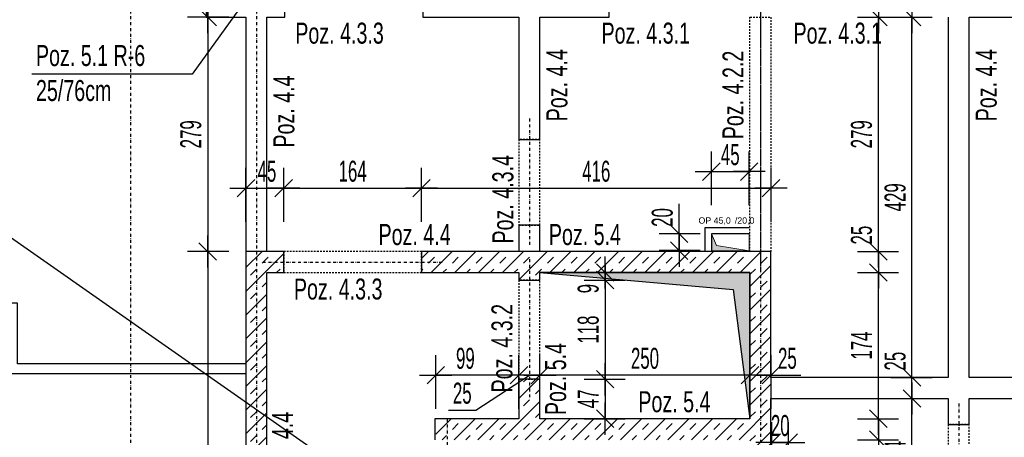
# Model space of a CAD drawing. Header units: millimetres. Extents: x -6373 to 10868, y -2819 to 2013.
# Tile 18 of 67: x -5212 to -4040, y 544 to 1041. Entities that reach past the tile are written whole.
import ezdxf

# ---------------------------------------------------------------- set-up
doc = ezdxf.new("R2010")
doc.units = ezdxf.units.MM
doc.header["$LTSCALE"] = 10
doc.linetypes.add('MO', pattern=[0.7, 0.35, -0.17, 0.01, -0.17])
doc.linetypes.add('MP', pattern=[0.36, 0.2, -0.16])
for name, color, linetype in [('BA_szr', 1, 'Continuous'), ('BA_txs', 2, 'Continuous'), ('BA_wym', 1, 'Continuous'), ('BD_lpm', 1, 'MP'), ('BD_osm', 1, 'MO'), ('BD_wic', 1, 'Continuous'), ('BD_wig', 3, 'Continuous'), ('BZ_odn', 1, 'Continuous'), ('BZ_txs', 2, 'Continuous')]:
    doc.layers.add(name, color=color, linetype=linetype)
doc.layers.add('Nowe_A-Przebicia_Nr_pióra__1', color=7, linetype='Continuous', lineweight=13)
doc.layers.add('Nowe_A-Przebicia_Nr_pióra__102', color=7, linetype='Continuous', lineweight=5, true_color=0xcccccc)
doc.styles.add('BIKTS', font='bikromsw.shx', dxfattribs={"width": 0.8})
doc.styles.add('BIKWYM', font='bikromsw.shx', dxfattribs={"width": 0.6})
doc.styles.add('STYL_AUTOMATYCZNY_1', font='arial.ttf')
doc.dimstyles.new('BA_KR_100_cm', dxfattribs={"dimtxt": 25, "dimasz": 1.666667, "dimexe": 24, "dimexo": 0, "dimgap": 0, "dimtad": 0, "dimdec": 1, "dimrnd": 0.5, "dimzin": 9, "dimdsep": 46, "dimtxsty": 'BIKWYM', "dimblk": 'WYM-KR', "dimcen": 0, "dimdle": 20, "dimclrd": 256, "dimclre": 256, "dimclrt": 2, "dimadec": 0, "dimazin": 0, "dimtfac": 0.033333, "dimtdec": 1, "dimtmove": 0, "dimatfit": 3, "dimldrblk": 'WYM-KR', "dimfxl": 25, "dimfxlon": 1, "dimtvp": 0.8, "dimtolj": 1, "dimarcsym": 0})
doc.dimstyles.new('BZ_ST_100_cm', dxfattribs={"dimtxt": 25, "dimasz": 1.666667, "dimexe": 24, "dimexo": 0, "dimgap": 0, "dimtad": 0, "dimdec": 1, "dimrnd": 0.5, "dimdsep": 46, "dimtxsty": 'BIKWYM', "dimblk": 'WYM-ST', "dimcen": 0, "dimdle": 20, "dimclrd": 256, "dimclre": 256, "dimclrt": 7, "dimadec": 0, "dimazin": 0, "dimtfac": 0.033333, "dimtdec": 1, "dimtix": 1, "dimtmove": 2, "dimatfit": 3, "dimldrblk": 'WYM-ST', "dimfxl": 25, "dimfxlon": 1, "dimtvp": 0.8, "dimtolj": 1, "dimtzin": 0, "dimarcsym": 0})
pattern_1 = [(45, (-11081.858, -2282.496), (-14.142136, 14.142136), []), (45, (-11088.929, -2275.425), (-14.142136, 14.142136), [10, -10])]

# ---------------------------------------------------------------- blocks, each defined once
blk = doc.blocks.new('WYM-ST')
blk.add_hatch(color=256).paths.add_polyline_path([(-13, 2.88), (0, 0), (-13, -2.88)])
blk.add_lwpolyline([(0, 0), (-13, 2.88), (-13, -2.88), (0, 0)])
blk = doc.blocks.new('WYM-KR')
at = {"linetype": 'ByBlock'}
blk.add_line((11.52, 0), (-11.52, 0), dxfattribs=at)
at = {"color": 7, "linetype": 'ByBlock'}
blk.add_line((6.24, 6.24), (-6.24, -6.24), dxfattribs=at)
blk = doc.blocks.new('*D136')
at = {"layer": 'BA_wym', "lineweight": -2}
for p, q in [((-6078.4, 1119.9), (-6127.4, 1119.9)), ((-6103.4, 1118.2), (-6103.4, -925.5)), ((-6078.4, -927.1), (-6127.4, -927.1))]:
    blk.add_line(p, q, dxfattribs=at)
at = {"layer": 'Defpoints', "color": 0}
for p in [(-4942.4, 1119.9), (-6103.4, -927.1), (-5632.4, -927.1)]:
    blk.add_point(p, dxfattribs=at)
at = {"layer": 'BA_wym', "lineweight": -2, "xscale": 1.666666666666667, "yscale": 1.666666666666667, "zscale": 1.666666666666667}
for p, rotation in [((-6103.4, 1119.9), 90), ((-6103.4, -927.1), 270)]:
    blk.add_blockref('WYM-KR', p, dxfattribs=dict(at, rotation=rotation))
at = {"layer": 'BA_wym', "color": 2, "insert": (-6123.4, 96.4), "char_height": 25, "attachment_point": 5, "rotation": 90, "style": 'BIKWYM'}
blk.add_mtext('\\A1;2047', dxfattribs=at)
blk = doc.blocks.new('*D164')
at = {"layer": 'BA_wym', "lineweight": -2}
for p, q in [((-4942.4, 800.3), (-4942.4, 864.3)), ((-4897.4, 800.3), (-4897.4, 864.3)), ((-4940.7, 840.3), (-4899.1, 840.3))]:
    blk.add_line(p, q, dxfattribs=at)
at = {"layer": 'Defpoints', "color": 0}
for p in [(-4897.4, 840.3), (-4942.4, 764.9), (-4897.4, 764.9)]:
    blk.add_point(p, dxfattribs=at)
at = {"layer": 'BA_wym', "lineweight": -2, "xscale": 1.666666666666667, "yscale": 1.666666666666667, "zscale": 1.666666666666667, "rotation": 180}
blk.add_blockref('WYM-KR', (-4942.4, 840.3), dxfattribs=at)
at = {"layer": 'BA_wym', "lineweight": -2, "xscale": 1.666666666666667, "yscale": 1.666666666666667, "zscale": 1.666666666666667}
blk.add_blockref('WYM-KR', (-4897.4, 840.3), dxfattribs=at)
at = {"layer": 'BA_wym', "color": 2, "insert": (-4917.4, 860.3), "char_height": 25, "attachment_point": 5, "style": 'BIKWYM'}
blk.add_mtext('\\A1;45', dxfattribs=at)
blk = doc.blocks.new('*D165')
at = {"layer": 'BA_wym', "lineweight": -2}
for p, q in [((-4897.4, 800.3), (-4897.4, 864.3)), ((-4733.4, 800.3), (-4733.4, 864.3)), ((-4895.7, 840.3), (-4735.1, 840.3))]:
    blk.add_line(p, q, dxfattribs=at)
at = {"layer": 'Defpoints', "color": 0}
for p in [(-4733.4, 840.3), (-4897.4, 764.9), (-4733.4, 764.9)]:
    blk.add_point(p, dxfattribs=at)
at = {"layer": 'BA_wym', "lineweight": -2, "xscale": 1.666666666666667, "yscale": 1.666666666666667, "zscale": 1.666666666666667, "rotation": 180}
blk.add_blockref('WYM-KR', (-4897.4, 840.3), dxfattribs=at)
at = {"layer": 'BA_wym', "lineweight": -2, "xscale": 1.666666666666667, "yscale": 1.666666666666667, "zscale": 1.666666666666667}
blk.add_blockref('WYM-KR', (-4733.4, 840.3), dxfattribs=at)
at = {"layer": 'BA_wym', "color": 2, "insert": (-4815.4, 860.3), "char_height": 25, "attachment_point": 5, "style": 'BIKWYM'}
blk.add_mtext('\\A1;164', dxfattribs=at)
blk = doc.blocks.new('*D166')
at = {"layer": 'BA_wym', "lineweight": -2}
for p, q in [((-4733.4, 800.3), (-4733.4, 864.3)), ((-4317.4, 800.3), (-4317.4, 864.3)), ((-4731.7, 840.3), (-4319.1, 840.3))]:
    blk.add_line(p, q, dxfattribs=at)
at = {"layer": 'Defpoints', "color": 0}
for p in [(-4317.4, 840.3), (-4733.4, 764.9), (-4317.4, 764.9)]:
    blk.add_point(p, dxfattribs=at)
at = {"layer": 'BA_wym', "lineweight": -2, "xscale": 1.666666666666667, "yscale": 1.666666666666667, "zscale": 1.666666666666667, "rotation": 180}
blk.add_blockref('WYM-KR', (-4733.4, 840.3), dxfattribs=at)
at = {"layer": 'BA_wym', "lineweight": -2, "xscale": 1.666666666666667, "yscale": 1.666666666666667, "zscale": 1.666666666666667}
blk.add_blockref('WYM-KR', (-4317.4, 840.3), dxfattribs=at)
at = {"layer": 'BA_wym', "color": 2, "insert": (-4525.4, 860.3), "char_height": 25, "attachment_point": 5, "style": 'BIKWYM'}
blk.add_mtext('\\A1;416', dxfattribs=at)
blk = doc.blocks.new('*D167')
at = {"layer": 'BA_wym', "lineweight": -2}
for p, q in [((-4342.4, 577.6), (-4342.4, 641.6)), ((-4317.4, 577.6), (-4317.4, 641.6)), ((-4344.1, 617.6), (-4345.7, 617.6)), ((-4317.4, 617.6), (-4342.4, 617.6)), ((-4315.7, 617.6), (-4281.7, 617.6))]:
    blk.add_line(p, q, dxfattribs=at)
at = {"layer": 'Defpoints', "color": 0}
for p in [(-4342.4, 617.6), (-4342.4, 565.9), (-4317.4, 560.1)]:
    blk.add_point(p, dxfattribs=at)
at = {"layer": 'BA_wym', "lineweight": -2, "xscale": 1.666666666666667, "yscale": 1.666666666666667, "zscale": 1.666666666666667}
blk.add_blockref('WYM-KR', (-4342.4, 617.6), dxfattribs=at)
at = {"layer": 'BA_wym', "lineweight": -2, "xscale": 1.666666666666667, "yscale": 1.666666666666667, "zscale": 1.666666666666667, "rotation": 180}
blk.add_blockref('WYM-KR', (-4317.4, 617.6), dxfattribs=at)
at = {"layer": 'BA_wym', "color": 2, "insert": (-4297.9, 637.6), "char_height": 25, "attachment_point": 5, "style": 'BIKWYM'}
blk.add_mtext('\\A1;25', dxfattribs=at)
blk = doc.blocks.new('*D168')
at = {"layer": 'BA_wym', "lineweight": -2}
for p, q in [((-4592.4, 577.6), (-4592.4, 641.6)), ((-4342.4, 577.6), (-4342.4, 641.6)), ((-4344.1, 617.6), (-4590.7, 617.6))]:
    blk.add_line(p, q, dxfattribs=at)
at = {"layer": 'Defpoints', "color": 0}
for p in [(-4592.4, 617.6), (-4592.4, 565.9), (-4342.4, 565.9)]:
    blk.add_point(p, dxfattribs=at)
at = {"layer": 'BA_wym', "lineweight": -2, "xscale": 1.666666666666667, "yscale": 1.666666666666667, "zscale": 1.666666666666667, "rotation": 180}
blk.add_blockref('WYM-KR', (-4592.4, 617.6), dxfattribs=at)
at = {"layer": 'BA_wym', "lineweight": -2, "xscale": 1.666666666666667, "yscale": 1.666666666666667, "zscale": 1.666666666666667}
blk.add_blockref('WYM-KR', (-4342.4, 617.6), dxfattribs=at)
at = {"layer": 'BA_wym', "color": 2, "insert": (-4467.4, 637.6), "char_height": 25, "attachment_point": 5, "style": 'BIKWYM'}
blk.add_mtext('\\A1;250', dxfattribs=at)
blk = doc.blocks.new('*D169')
at = {"layer": 'BA_wym', "lineweight": -2}
for p, q in [((-4617.4, 577.6), (-4617.4, 641.6)), ((-4592.4, 577.6), (-4592.4, 641.6)), ((-4668.7, 576.1), (-4604.9, 617.6)), ((-4619.1, 617.6), (-4620.8, 617.6)), ((-4592.4, 617.6), (-4617.4, 617.6)), ((-4590.7, 617.6), (-4589.1, 617.6)), ((-4701.1, 576.1), (-4668.7, 576.1))]:
    blk.add_line(p, q, dxfattribs=at)
at = {"layer": 'Defpoints', "color": 0}
for p in [(-4617.4, 617.6), (-4617.4, 565.9), (-4592.4, 565.9)]:
    blk.add_point(p, dxfattribs=at)
at = {"layer": 'BA_wym', "lineweight": -2, "xscale": 1.666666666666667, "yscale": 1.666666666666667, "zscale": 1.666666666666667}
blk.add_blockref('WYM-KR', (-4617.4, 617.6), dxfattribs=at)
at = {"layer": 'BA_wym', "lineweight": -2, "xscale": 1.666666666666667, "yscale": 1.666666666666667, "zscale": 1.666666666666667, "rotation": 180}
blk.add_blockref('WYM-KR', (-4592.4, 617.6), dxfattribs=at)
at = {"layer": 'BA_wym', "color": 2, "insert": (-4684.9, 596.1), "char_height": 25, "attachment_point": 5, "style": 'BIKWYM'}
blk.add_mtext('\\A1;25', dxfattribs=at)
blk = doc.blocks.new('*D170')
at = {"layer": 'BA_wym', "lineweight": -2}
for p, q in [((-4716.4, 577.6), (-4716.4, 641.6)), ((-4617.4, 577.6), (-4617.4, 641.6)), ((-4619.1, 617.6), (-4714.7, 617.6))]:
    blk.add_line(p, q, dxfattribs=at)
at = {"layer": 'Defpoints', "color": 0}
for p in [(-4716.4, 617.6), (-4716.4, 565.9), (-4617.4, 565.9)]:
    blk.add_point(p, dxfattribs=at)
at = {"layer": 'BA_wym', "lineweight": -2, "xscale": 1.666666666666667, "yscale": 1.666666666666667, "zscale": 1.666666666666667, "rotation": 180}
blk.add_blockref('WYM-KR', (-4716.4, 617.6), dxfattribs=at)
at = {"layer": 'BA_wym', "lineweight": -2, "xscale": 1.666666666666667, "yscale": 1.666666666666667, "zscale": 1.666666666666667}
blk.add_blockref('WYM-KR', (-4617.4, 617.6), dxfattribs=at)
at = {"layer": 'BA_wym', "color": 2, "insert": (-4681.2, 637.6), "char_height": 25, "attachment_point": 5, "style": 'BIKWYM'}
blk.add_mtext('\\A1;99', dxfattribs=at)
blk = doc.blocks.new('*D197')
at = {"layer": 'BA_wym', "lineweight": -2}
for p, q in [((-4962.9, 1119.9), (-5011.9, 1119.9)), ((-4987.9, 1045.5), (-4987.9, 1118.2)), ((-4962.9, 1043.9), (-5011.9, 1043.9))]:
    blk.add_line(p, q, dxfattribs=at)
at = {"layer": 'Defpoints', "color": 0}
for p in [(-4987.9, 1119.9), (-4942.4, 1119.9), (-4947.9, 1043.9)]:
    blk.add_point(p, dxfattribs=at)
at = {"layer": 'BA_wym', "lineweight": -2, "xscale": 1.666666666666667, "yscale": 1.666666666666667, "zscale": 1.666666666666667}
for p, rotation in [((-4987.9, 1119.9), 90), ((-4987.9, 1043.9), 270)]:
    blk.add_blockref('WYM-KR', p, dxfattribs=dict(at, rotation=rotation))
at = {"layer": 'BA_wym', "color": 2, "insert": (-5007.9, 1090), "char_height": 25, "attachment_point": 5, "rotation": 90, "style": 'BIKWYM'}
blk.add_mtext('\\A1;76', dxfattribs=at)
blk = doc.blocks.new('*D198')
at = {"layer": 'BA_wym', "lineweight": -2}
for p, q in [((-4962.9, 1043.9), (-5011.9, 1043.9)), ((-4987.9, 1042.2), (-4987.9, 766.5)), ((-4962.9, 764.9), (-5011.9, 764.9))]:
    blk.add_line(p, q, dxfattribs=at)
at = {"layer": 'Defpoints', "color": 0}
for p in [(-4947.9, 1043.9), (-4987.9, 764.9), (-4942.4, 764.9)]:
    blk.add_point(p, dxfattribs=at)
at = {"layer": 'BA_wym', "lineweight": -2, "xscale": 1.666666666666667, "yscale": 1.666666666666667, "zscale": 1.666666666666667}
for p, rotation in [((-4987.9, 1043.9), 90), ((-4987.9, 764.9), 270)]:
    blk.add_blockref('WYM-KR', p, dxfattribs=dict(at, rotation=rotation))
at = {"layer": 'BA_wym', "color": 2, "insert": (-5007.9, 904.4), "char_height": 25, "attachment_point": 5, "rotation": 90, "style": 'BIKWYM'}
blk.add_mtext('\\A1;279', dxfattribs=at)
blk = doc.blocks.new('*D199')
at = {"layer": 'BA_wym', "lineweight": -2}
for p, q in [((-4962.9, 764.9), (-5011.9, 764.9)), ((-4987.9, 763.2), (-4987.9, 230.5)), ((-4962.9, 228.9), (-5011.9, 228.9))]:
    blk.add_line(p, q, dxfattribs=at)
at = {"layer": 'Defpoints', "color": 0}
for p in [(-4942.4, 764.9), (-4987.9, 228.9), (-4947.9, 228.9)]:
    blk.add_point(p, dxfattribs=at)
at = {"layer": 'BA_wym', "lineweight": -2, "xscale": 1.666666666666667, "yscale": 1.666666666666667, "zscale": 1.666666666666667}
for p, rotation in [((-4987.9, 764.9), 90), ((-4987.9, 228.9), 270)]:
    blk.add_blockref('WYM-KR', p, dxfattribs=dict(at, rotation=rotation))
at = {"layer": 'BA_wym', "color": 2, "insert": (-5007.9, 496.9), "char_height": 25, "attachment_point": 5, "rotation": 90, "style": 'BIKWYM'}
blk.add_mtext('\\A1;536', dxfattribs=at)
blk = doc.blocks.new('*D211')
at = {"layer": 'BA_wym', "lineweight": -2}
for p, q in [((-4214.6, 1043.9), (-4165.6, 1043.9)), ((-4189.6, 766.5), (-4189.6, 1042.2)), ((-4214.6, 764.9), (-4165.6, 764.9))]:
    blk.add_line(p, q, dxfattribs=at)
at = {"layer": 'Defpoints', "color": 0}
for p in [(-4229.6, 1043.9), (-4189.6, 1043.9), (-4317.4, 764.9)]:
    blk.add_point(p, dxfattribs=at)
at = {"layer": 'BA_wym', "lineweight": -2, "xscale": 1.666666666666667, "yscale": 1.666666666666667, "zscale": 1.666666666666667}
for p, rotation in [((-4189.6, 1043.9), 90), ((-4189.6, 764.9), 270)]:
    blk.add_blockref('WYM-KR', p, dxfattribs=dict(at, rotation=rotation))
at = {"layer": 'BA_wym', "color": 2, "insert": (-4209.6, 904.4), "char_height": 25, "attachment_point": 5, "rotation": 90, "style": 'BIKWYM'}
blk.add_mtext('\\A1;279', dxfattribs=at)
blk = doc.blocks.new('*D212')
at = {"layer": 'BA_wym', "lineweight": -2}
for p, q in [((-4214.6, 739.9), (-4165.6, 739.9)), ((-4189.6, 567.5), (-4189.6, 738.2)), ((-4214.6, 565.9), (-4165.6, 565.9))]:
    blk.add_line(p, q, dxfattribs=at)
at = {"layer": 'Defpoints', "color": 0}
for p in [(-4342.4, 739.9), (-4189.6, 739.9), (-4342.4, 565.9)]:
    blk.add_point(p, dxfattribs=at)
at = {"layer": 'BA_wym', "lineweight": -2, "xscale": 1.666666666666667, "yscale": 1.666666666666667, "zscale": 1.666666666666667}
for p, rotation in [((-4189.6, 739.9), 90), ((-4189.6, 565.9), 270)]:
    blk.add_blockref('WYM-KR', p, dxfattribs=dict(at, rotation=rotation))
at = {"layer": 'BA_wym', "color": 2, "insert": (-4209.6, 652.9), "char_height": 25, "attachment_point": 5, "rotation": 90, "style": 'BIKWYM'}
blk.add_mtext('\\A1;174', dxfattribs=at)
blk = doc.blocks.new('*D213')
at = {"layer": 'BA_wym', "lineweight": -2}
for p, q in [((-4214.6, 565.9), (-4165.6, 565.9)), ((-4189.6, 567.5), (-4189.6, 569.2)), ((-4189.6, 565.9), (-4189.6, 540.9)), ((-4214.6, 540.9), (-4165.6, 540.9)), ((-4189.6, 539.2), (-4189.6, 505.1))]:
    blk.add_line(p, q, dxfattribs=at)
at = {"layer": 'Defpoints', "color": 0}
for p in [(-4342.4, 565.9), (-4342.4, 540.9), (-4189.6, 540.9)]:
    blk.add_point(p, dxfattribs=at)
at = {"layer": 'BA_wym', "lineweight": -2, "xscale": 1.666666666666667, "yscale": 1.666666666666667, "zscale": 1.666666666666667}
for p, rotation in [((-4189.6, 565.9), 270), ((-4189.6, 540.9), 90)]:
    blk.add_blockref('WYM-KR', p, dxfattribs=dict(at, rotation=rotation))
at = {"layer": 'BA_wym', "color": 2, "insert": (-4209.6, 521.3), "char_height": 25, "attachment_point": 5, "rotation": 90, "style": 'BIKWYM'}
blk.add_mtext('\\A1;25', dxfattribs=at)
blk = doc.blocks.new('*D214')
at = {"layer": 'BA_wym', "lineweight": -2}
for p, q in [((-4214.6, 540.9), (-4165.6, 540.9)), ((-4189.6, 539.2), (-4189.6, 230.5)), ((-4214.6, 228.9), (-4165.6, 228.9))]:
    blk.add_line(p, q, dxfattribs=at)
at = {"layer": 'Defpoints', "color": 0}
for p in [(-4342.4, 540.9), (-4317.4, 228.9), (-4189.6, 228.9)]:
    blk.add_point(p, dxfattribs=at)
at = {"layer": 'BA_wym', "lineweight": -2, "xscale": 1.666666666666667, "yscale": 1.666666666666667, "zscale": 1.666666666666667}
for p, rotation in [((-4189.6, 540.9), 90), ((-4189.6, 228.9), 270)]:
    blk.add_blockref('WYM-KR', p, dxfattribs=dict(at, rotation=rotation))
at = {"layer": 'BA_wym', "color": 2, "insert": (-4209.6, 384.9), "char_height": 25, "attachment_point": 5, "rotation": 90, "style": 'BIKWYM'}
blk.add_mtext('\\A1;312', dxfattribs=at)
blk = doc.blocks.new('*D216')
at = {"layer": 'BA_wym', "lineweight": -2}
for p, q in [((-4189.6, 766.5), (-4189.6, 800.6)), ((-4214.6, 764.9), (-4165.6, 764.9)), ((-4189.6, 764.9), (-4189.6, 739.9)), ((-4214.6, 739.9), (-4165.6, 739.9)), ((-4189.6, 738.2), (-4189.6, 736.5))]:
    blk.add_line(p, q, dxfattribs=at)
at = {"layer": 'Defpoints', "color": 0}
for p in [(-4317.4, 764.9), (-4342.4, 739.9), (-4189.6, 739.9)]:
    blk.add_point(p, dxfattribs=at)
at = {"layer": 'BA_wym', "lineweight": -2, "xscale": 1.666666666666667, "yscale": 1.666666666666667, "zscale": 1.666666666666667}
for p, rotation in [((-4189.6, 764.9), 270), ((-4189.6, 739.9), 90)]:
    blk.add_blockref('WYM-KR', p, dxfattribs=dict(at, rotation=rotation))
at = {"layer": 'BA_wym', "color": 2, "insert": (-4209.6, 784.4), "char_height": 25, "attachment_point": 5, "rotation": 90, "style": 'BIKWYM'}
blk.add_mtext('\\A1;25', dxfattribs=at)
blk = doc.blocks.new('*D217')
at = {"layer": 'BA_wym', "lineweight": -2}
for p, q in [((-4539.9, 739.9), (-4490.9, 739.9)), ((-4514.9, 741.5), (-4514.9, 743.2)), ((-4514.9, 730.9), (-4514.9, 739.9)), ((-4539.9, 730.9), (-4490.9, 730.9)), ((-4514.9, 729.2), (-4514.9, 714.5))]:
    blk.add_line(p, q, dxfattribs=at)
at = {"layer": 'Defpoints', "color": 0}
for p in [(-4554.9, 739.9), (-4514.9, 739.9), (-4592.4, 730.9)]:
    blk.add_point(p, dxfattribs=at)
at = {"layer": 'BA_wym', "lineweight": -2, "xscale": 1.666666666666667, "yscale": 1.666666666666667, "zscale": 1.666666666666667}
for p, rotation in [((-4514.9, 739.9), 270), ((-4514.9, 730.9), 90)]:
    blk.add_blockref('WYM-KR', p, dxfattribs=dict(at, rotation=rotation))
at = {"layer": 'BA_wym', "color": 2, "insert": (-4534.9, 720.7), "char_height": 25, "attachment_point": 5, "rotation": 90, "style": 'BIKWYM'}
blk.add_mtext('\\A1;9', dxfattribs=at)
blk = doc.blocks.new('*D218')
at = {"layer": 'BA_wym', "lineweight": -2}
for p, q in [((-4539.9, 730.9), (-4490.9, 730.9)), ((-4514.9, 729.2), (-4514.9, 614.5)), ((-4539.9, 612.9), (-4490.9, 612.9))]:
    blk.add_line(p, q, dxfattribs=at)
at = {"layer": 'Defpoints', "color": 0}
for p in [(-4592.4, 730.9), (-4592.4, 612.9), (-4514.9, 612.9)]:
    blk.add_point(p, dxfattribs=at)
at = {"layer": 'BA_wym', "lineweight": -2, "xscale": 1.666666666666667, "yscale": 1.666666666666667, "zscale": 1.666666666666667}
for p, rotation in [((-4514.9, 730.9), 90), ((-4514.9, 612.9), 270)]:
    blk.add_blockref('WYM-KR', p, dxfattribs=dict(at, rotation=rotation))
at = {"layer": 'BA_wym', "color": 2, "insert": (-4534.9, 671.9), "char_height": 25, "attachment_point": 5, "rotation": 90, "style": 'BIKWYM'}
blk.add_mtext('\\A1;118', dxfattribs=at)
blk = doc.blocks.new('*D219')
at = {"layer": 'BA_wym', "lineweight": -2}
for p, q in [((-4539.9, 612.9), (-4490.9, 612.9)), ((-4514.9, 611.2), (-4514.9, 567.5)), ((-4539.9, 565.9), (-4490.9, 565.9))]:
    blk.add_line(p, q, dxfattribs=at)
at = {"layer": 'Defpoints', "color": 0}
for p in [(-4592.4, 612.9), (-4554.9, 565.9), (-4514.9, 565.9)]:
    blk.add_point(p, dxfattribs=at)
at = {"layer": 'BA_wym', "lineweight": -2, "xscale": 1.666666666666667, "yscale": 1.666666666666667, "zscale": 1.666666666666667}
for p, rotation in [((-4514.9, 612.9), 90), ((-4514.9, 565.9), 270)]:
    blk.add_blockref('WYM-KR', p, dxfattribs=dict(at, rotation=rotation))
at = {"layer": 'BA_wym', "color": 2, "insert": (-4534.9, 589.4), "char_height": 25, "attachment_point": 5, "rotation": 90, "style": 'BIKWYM'}
blk.add_mtext('\\A1;47', dxfattribs=at)
blk = doc.blocks.new('*D266')
at = {"layer": 'BA_wym', "lineweight": -2}
for p, q in [((-4316.4, 503.7), (-4316.4, 561.6)), ((-4296.4, 503.7), (-4296.4, 561.6)), ((-4318.1, 537.6), (-4319.7, 537.6)), ((-4316.4, 537.6), (-4296.4, 537.6)), ((-4294.7, 537.6), (-4293.1, 537.6))]:
    blk.add_line(p, q, dxfattribs=at)
at = {"layer": 'Defpoints', "color": 0}
for p in [(-4296.4, 537.6), (-4316.4, 503.7), (-4296.4, 503.7)]:
    blk.add_point(p, dxfattribs=at)
at = {"layer": 'BA_wym', "lineweight": -2, "xscale": 1.666666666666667, "yscale": 1.666666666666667, "zscale": 1.666666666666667}
blk.add_blockref('WYM-KR', (-4316.4, 537.6), dxfattribs=at)
at = {"layer": 'BA_wym', "lineweight": -2, "xscale": 1.666666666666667, "yscale": 1.666666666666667, "zscale": 1.666666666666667, "rotation": 180}
blk.add_blockref('WYM-KR', (-4296.4, 537.6), dxfattribs=at)
at = {"layer": 'BA_wym', "color": 2, "insert": (-4306.4, 557.6), "char_height": 25, "attachment_point": 5, "style": 'BIKWYM'}
blk.add_mtext('\\A1;20', dxfattribs=at)
blk = doc.blocks.new('*D270')
at = {"layer": 'BA_wym', "lineweight": -2}
for p, q in [((-4426.7, 787.5), (-4426.7, 821.6)), ((-4401.7, 785.9), (-4450.7, 785.9)), ((-4426.7, 765.9), (-4426.7, 785.9)), ((-4401.7, 765.9), (-4450.7, 765.9)), ((-4426.7, 764.2), (-4426.7, 762.5))]:
    blk.add_line(p, q, dxfattribs=at)
at = {"layer": 'Defpoints', "color": 0}
for p in [(-4426.7, 785.9), (-4386.7, 785.9), (-4386.7, 765.9)]:
    blk.add_point(p, dxfattribs=at)
at = {"layer": 'BA_wym', "lineweight": -2, "xscale": 1.666666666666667, "yscale": 1.666666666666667, "zscale": 1.666666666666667}
for p, rotation in [((-4426.7, 785.9), 270), ((-4426.7, 765.9), 90)]:
    blk.add_blockref('WYM-KR', p, dxfattribs=dict(at, rotation=rotation))
at = {"layer": 'BA_wym', "color": 2, "insert": (-4446.7, 805.4), "char_height": 25, "attachment_point": 5, "rotation": 90, "style": 'BIKWYM'}
blk.add_mtext('\\A1;20', dxfattribs=at)
blk = doc.blocks.new('*D271')
at = {"layer": 'BA_wym', "lineweight": -2}
for p, q in [((-4388.4, 820), (-4388.4, 884)), ((-4343.4, 820), (-4343.4, 884)), ((-4386.7, 860), (-4345.1, 860))]:
    blk.add_line(p, q, dxfattribs=at)
at = {"layer": 'Defpoints', "color": 0}
for p in [(-4343.4, 860), (-4388.4, 775.9), (-4343.4, 775.9)]:
    blk.add_point(p, dxfattribs=at)
at = {"layer": 'BA_wym', "lineweight": -2, "xscale": 1.666666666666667, "yscale": 1.666666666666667, "zscale": 1.666666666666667, "rotation": 180}
blk.add_blockref('WYM-KR', (-4388.4, 860), dxfattribs=at)
at = {"layer": 'BA_wym', "lineweight": -2, "xscale": 1.666666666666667, "yscale": 1.666666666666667, "zscale": 1.666666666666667}
blk.add_blockref('WYM-KR', (-4343.4, 860), dxfattribs=at)
at = {"layer": 'BA_wym', "color": 2, "insert": (-4365.9, 880), "char_height": 25, "attachment_point": 5, "style": 'BIKWYM'}
blk.add_mtext('\\A1;45', dxfattribs=at)
blk = doc.blocks.new('*D339')
at = {"layer": 'BA_wym', "lineweight": -2}
for p, q in [((-5632.4, 1599.9), (-5632.4, 1663.9)), ((-3027.4, 1599.9), (-3027.4, 1663.9)), ((-5630.7, 1639.9), (-3029.1, 1639.9))]:
    blk.add_line(p, q, dxfattribs=at)
at = {"layer": 'Defpoints', "color": 0}
for p in [(-3027.4, 1639.9), (-3027.4, 1068.9), (-5632.4, 806.4)]:
    blk.add_point(p, dxfattribs=at)
at = {"layer": 'BA_wym', "lineweight": -2, "xscale": 1.666666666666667, "yscale": 1.666666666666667, "zscale": 1.666666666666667, "rotation": 180}
blk.add_blockref('WYM-KR', (-5632.4, 1639.9), dxfattribs=at)
at = {"layer": 'BA_wym', "lineweight": -2, "xscale": 1.666666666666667, "yscale": 1.666666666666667, "zscale": 1.666666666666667}
blk.add_blockref('WYM-KR', (-3027.4, 1639.9), dxfattribs=at)
at = {"layer": 'BA_wym', "color": 2, "insert": (-4329.9, 1659.9), "char_height": 25, "attachment_point": 5, "style": 'BIKWYM'}
blk.add_mtext('\\A1;2605', dxfattribs=at)
blk = doc.blocks.new('*D341')
at = {"layer": 'BA_wym', "lineweight": -2}
for p, q in [((-5803.4, 1639.9), (-5803.4, 1703.9)), ((-2856.4, 1639.9), (-2856.4, 1703.9)), ((-2858.1, 1679.9), (-5801.7, 1679.9))]:
    blk.add_line(p, q, dxfattribs=at)
at = {"layer": 'Defpoints', "color": 0}
for p in [(-5803.4, 1679.9), (-5803.4, 806.4), (-2856.4, 806.4)]:
    blk.add_point(p, dxfattribs=at)
at = {"layer": 'BA_wym', "lineweight": -2, "xscale": 1.666666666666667, "yscale": 1.666666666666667, "zscale": 1.666666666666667, "rotation": 180}
blk.add_blockref('WYM-KR', (-5803.4, 1679.9), dxfattribs=at)
at = {"layer": 'BA_wym', "lineweight": -2, "xscale": 1.666666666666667, "yscale": 1.666666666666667, "zscale": 1.666666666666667}
blk.add_blockref('WYM-KR', (-2856.4, 1679.9), dxfattribs=at)
at = {"layer": 'BA_wym', "color": 2, "insert": (-4329.9, 1699.9), "char_height": 25, "attachment_point": 5, "style": 'BIKWYM'}
blk.add_mtext('\\A1;2947', dxfattribs=at)
blk = doc.blocks.new('*D369')
at = {"layer": 'BA_wym', "lineweight": -2}
for p, q in [((-6118.4, 1239.9), (-6167.4, 1239.9)), ((-6143.4, 1238.2), (-6143.4, -925.5)), ((-6118.4, -927.1), (-6167.4, -927.1))]:
    blk.add_line(p, q, dxfattribs=at)
at = {"layer": 'Defpoints', "color": 0}
for p in [(-4948.4, 1239.9), (-6143.4, -927.1), (-5632.4, -927.1)]:
    blk.add_point(p, dxfattribs=at)
at = {"layer": 'BA_wym', "lineweight": -2, "xscale": 1.666666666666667, "yscale": 1.666666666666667, "zscale": 1.666666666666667}
for p, rotation in [((-6143.4, 1239.9), 90), ((-6143.4, -927.1), 270)]:
    blk.add_blockref('WYM-KR', p, dxfattribs=dict(at, rotation=rotation))
at = {"layer": 'BA_wym', "color": 2, "insert": (-6163.4, 156.4), "char_height": 25, "attachment_point": 5, "rotation": 90, "style": 'BIKWYM'}
blk.add_mtext('\\A1;2167', dxfattribs=at)
blk = doc.blocks.new('*D376')
at = {"layer": 'BA_wym', "lineweight": -2}
for p, q in [((-4174.6, 589.9), (-4125.6, 589.9)), ((-4149.6, 457.5), (-4149.6, 588.2)), ((-4174.6, 455.9), (-4125.6, 455.9))]:
    blk.add_line(p, q, dxfattribs=at)
at = {"layer": 'Defpoints', "color": 0}
for p in [(-4189.6, 589.9), (-4149.6, 589.9), (-4189.6, 455.9)]:
    blk.add_point(p, dxfattribs=at)
at = {"layer": 'BA_wym', "lineweight": -2, "xscale": 1.666666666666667, "yscale": 1.666666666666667, "zscale": 1.666666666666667}
for p, rotation in [((-4149.6, 589.9), 90), ((-4149.6, 455.9), 270)]:
    blk.add_blockref('WYM-KR', p, dxfattribs=dict(at, rotation=rotation))
at = {"layer": 'BA_wym', "color": 2, "insert": (-4169.6, 522.9), "char_height": 25, "attachment_point": 5, "rotation": 90, "style": 'BIKWYM'}
blk.add_mtext('\\A1;134', dxfattribs=at)
blk = doc.blocks.new('*D377')
at = {"layer": 'BA_wym', "lineweight": -2}
for p, q in [((-4149.6, 616.5), (-4149.6, 650.6)), ((-4174.6, 614.9), (-4125.6, 614.9)), ((-4149.6, 589.9), (-4149.6, 614.9)), ((-4174.6, 589.9), (-4125.6, 589.9)), ((-4149.6, 588.2), (-4149.6, 586.5))]:
    blk.add_line(p, q, dxfattribs=at)
at = {"layer": 'Defpoints', "color": 0}
for p in [(-4189.6, 614.9), (-4149.6, 614.9), (-4189.6, 589.9)]:
    blk.add_point(p, dxfattribs=at)
at = {"layer": 'BA_wym', "lineweight": -2, "xscale": 1.666666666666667, "yscale": 1.666666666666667, "zscale": 1.666666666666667}
for p, rotation in [((-4149.6, 614.9), 270), ((-4149.6, 589.9), 90)]:
    blk.add_blockref('WYM-KR', p, dxfattribs=dict(at, rotation=rotation))
at = {"layer": 'BA_wym', "color": 2, "insert": (-4169.6, 634.4), "char_height": 25, "attachment_point": 5, "rotation": 90, "style": 'BIKWYM'}
blk.add_mtext('\\A1;25', dxfattribs=at)
blk = doc.blocks.new('*D378')
at = {"layer": 'BA_wym', "lineweight": -2}
for p, q in [((-4174.6, 1043.9), (-4125.6, 1043.9)), ((-4149.6, 616.5), (-4149.6, 1042.2)), ((-4174.6, 614.9), (-4125.6, 614.9))]:
    blk.add_line(p, q, dxfattribs=at)
at = {"layer": 'Defpoints', "color": 0}
for p in [(-4189.6, 1043.9), (-4149.6, 1043.9), (-4189.6, 614.9)]:
    blk.add_point(p, dxfattribs=at)
at = {"layer": 'BA_wym', "lineweight": -2, "xscale": 1.666666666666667, "yscale": 1.666666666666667, "zscale": 1.666666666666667}
for p, rotation in [((-4149.6, 1043.9), 90), ((-4149.6, 614.9), 270)]:
    blk.add_blockref('WYM-KR', p, dxfattribs=dict(at, rotation=rotation))
at = {"layer": 'BA_wym', "color": 2, "insert": (-4169.6, 829.4), "char_height": 25, "attachment_point": 5, "rotation": 90, "style": 'BIKWYM'}
blk.add_mtext('\\A1;429', dxfattribs=at)

msp = doc.modelspace()

# ---------------------------------------------------------------- hatches: boundary and pattern name
at = {"layer": 'BA_szr'}
h = msp.add_hatch(dxfattribs=at)
h.set_pattern_fill('BIK_ZELBET', color=256, scale=100, angle=45, pattern_type=2)
h.set_pattern_definition(pattern_1)
h.paths.add_polyline_path([(-4942.41, 228.85), (-4942.41, 203.85), (-4897.41, 203.85), (-4897.41, 228.85), (-4917.41, 228.85), (-4917.41, 739.85), (-4897.41, 739.85), (-4897.41, 764.85), (-4917.41, 764.85), (-4942.41, 764.85)])
h = msp.add_hatch(dxfattribs=at)
h.set_pattern_fill('BIK_ZELBET', color=256, scale=100, angle=45, pattern_type=2)
h.set_pattern_definition(pattern_1)
h.paths.add_polyline_path([(-4733.41, 739.85), (-4617.41, 739.85), (-4617.41, 730.85), (-4592.41, 730.85), (-4592.41, 739.85), (-4342.41, 739.85), (-4342.41, 565.85), (-4592.41, 565.85), (-4592.41, 612.85), (-4617.41, 612.85), (-4617.45, 565.85), (-4716.41, 565.85), (-4716.41, 540.85), (-4342.41, 540.85), (-4342.41, 228.85), (-4733.41, 228.85), (-4733.41, 203.85), (-4317.41, 203.85), (-4317.41, 228.85), (-4317.41, 764.85), (-4342.41, 764.85), (-4733.41, 764.85)])
at = {"layer": 'BD_wic'}
h = msp.add_hatch(color=9, dxfattribs=at)
h.dxf.hatch_style = 1
h.paths.add_polyline_path([(-4592.41, 739.85), (-4362.41, 719.85), (-4342.41, 565.85), (-4342.41, 739.85)])
at = {"layer": 'Nowe_A-Przebicia_Nr_pióra__102', "linetype": 'Continuous', "lineweight": 5, "true_color": 0xcccccc}
msp.add_hatch(color=254, dxfattribs=at).paths.add_polyline_path([(-4343.41, 765.85), (-4388.41, 765.85), (-4388.41, 785.85), (-4382.35, 771.91)])

# ---------------------------------------------------------------- linework, layer by layer
at = {"layer": 'BD_lpm'}
msp.add_lwpolyline([(-4317.41, 1043.85), (-4317.41, 764.85), (-4342.41, 764.85), (-4342.41, 1043.85), (-4317.41, 1043.85)], dxfattribs=at)
for points in [[(-4617.41, 796.26), (-4592.41, 796.26), (-4592.41, 898.26), (-4617.41, 898.26)], [(-4897.41, 739.85), (-4733.41, 739.85), (-4733.41, 764.85), (-4897.41, 764.85)], [(-4617.41, 612.85), (-4592.41, 612.85), (-4592.41, 730.85), (-4617.41, 730.85)], [(-4106.41, 456.85), (-4081.41, 456.85), (-4081.41, 558.85), (-4106.41, 558.85)]]:
    msp.add_lwpolyline(points, close=True, dxfattribs=at)
at = {"layer": 'BD_osm', "color": 5}
for p, q in [((-4329.91, 1068.85), (-4329.91, 739.85)), ((-4604.91, 923.26), (-4604.91, 771.26)), ((-4922.41, 752.35), (-4708.41, 752.35)), ((-4604.91, 755.85), (-4604.91, 587.85)), ((-4093.91, 583.85), (-4093.91, 430.85)), ((-4702.91, 565.85), (-4702.91, 203.85))]:
    msp.add_line(p, q, dxfattribs=at)
at = {"layer": 'BD_osm'}
for points in [[(-5079.91, 1779.85), (-5079.91, -1432.6)], [(-4929.91, 1779.85), (-4929.91, -1432.6)], [(-4329.91, 1779.85), (-4329.91, -1432.6)]]:
    msp.add_lwpolyline(points, dxfattribs=at)
at = {"layer": 'BD_wic'}
for points in [[(-3027.41, -756.15), (-5632.41, 1068.85)], [(-4395.91, 764.85), (-4395.91, 793.35), (-4343.41, 793.35)], [(-4343.41, 785.85), (-4388.41, 785.85), (-4388.41, 764.85)], [(-4592.41, 739.85), (-4362.41, 719.85), (-4342.41, 565.85), (-4342.41, 739.85), (-4592.41, 739.85)], [(-4942.41, 631.35), (-5214.41, 631.35), (-5214.41, 703.35), (-5225.91, 703.35), (-5225.91, 619.85), (-4942.41, 619.85)]]:
    msp.add_lwpolyline(points, dxfattribs=at)
at = {"layer": 'BD_wig'}
for points in [[(-4895.91, 1043.85), (-4895.91, 1068.85), (-4917.41, 1068.85), (-4917.41, 1119.85), (-4942.41, 1119.85), (-4942.41, 1068.85), (-4989.91, 1068.85), (-4989.91, 1043.85), (-4942.41, 1043.85), (-4942.41, 228.85), (-4953.37, 228.85), (-4953.37, 203.85), (-4897.41, 203.85), (-4897.41, 228.85), (-4917.41, 228.85), (-4917.41, 739.85), (-4897.41, 739.85), (-4897.41, 764.85), (-4917.41, 764.85), (-4917.41, 1043.85), (-4895.91, 1043.85)], [(-4509.91, 1043.85), (-4509.91, 1068.85), (-4731.91, 1068.85), (-4731.91, 1043.85), (-4617.41, 1043.85), (-4617.41, 898.26), (-4592.41, 898.26), (-4592.41, 1043.85), (-4509.91, 1043.85)], [(-4106.41, 1043.85), (-4106.41, 614.85), (-4317.41, 614.85), (-4317.41, 764.85), (-4592.41, 764.85), (-4592.41, 796.26), (-4617.41, 796.26), (-4617.41, 764.85), (-4733.41, 764.85), (-4733.41, 739.85), (-4617.41, 739.85), (-4617.41, 730.85), (-4592.41, 730.85), (-4592.41, 739.85), (-4342.41, 739.85), (-4342.41, 565.85), (-4592.41, 565.85), (-4592.41, 612.85), (-4617.41, 612.85), (-4617.45, 565.85), (-4717.41, 565.85), (-4717.41, 540.85)], [(-3742.41, 614.85), (-4081.41, 614.85), (-4081.41, 1043.85), (-3927.91, 1043.85)], [(-4917.41, 764.85), (-4942.41, 764.85)], [(-4592.41, 764.85), (-4617.41, 764.85)], [(-4317.41, 614.85), (-4317.41, 589.85)], [(-4317.41, 455.85), (-4317.41, 589.85), (-4106.41, 589.85), (-4106.41, 558.85), (-4081.41, 558.85), (-4081.41, 589.85), (-3742.41, 589.85), (-3742.41, 228.85)]]:
    msp.add_lwpolyline(points, dxfattribs=at)
at = {"layer": 'Nowe_A-Przebicia_Nr_pióra__1', "color": 7, "linetype": 'Continuous', "lineweight": 13}
for p, q in [((-4382.35, 771.91), (-4388.41, 785.85)), ((-4388.41, 785.85), (-4343.41, 785.85)), ((-4388.41, 765.85), (-4388.41, 785.85)), ((-4343.41, 785.85), (-4343.41, 765.85)), ((-4343.41, 765.85), (-4388.41, 765.85)), ((-4343.41, 765.85), (-4382.35, 771.91))]:
    msp.add_line(p, q, dxfattribs=at)

# ---------------------------------------------------------------- texts
at = {"layer": 'BA_txs', "style": 'BIKTS', "width": 0.7}
for s, p in [('Poz. 4.3.3', (-4883.66, 1012.32)), ('Poz. 4.3.1', (-4519.16, 1012.32)), ('Poz. 4.3.1', (-4290.63, 1012.32)), ('Poz. 4.4', (-4784.56, 772.62)), ('Poz. 5.4', (-4581.84, 772.62)), ('Poz. 4.3.3', (-4885.28, 707.74)), ('Poz. 5.4', (-4475.32, 573.62))]:
    msp.add_text(s, height=25, dxfattribs=at).set_placement(p)
for s, p in [('Poz. 4.4', (-4559.79, 919.87)), ('Poz. 4.2.2', (-4350.15, 898.49)), ('Poz. 4.4', (-4048.79, 919.87)), ('Poz. 4.4', (-4884.79, 888.58)), ('Poz. 4.3.4', (-4624.1, 774.38)), ('Poz. 4.3.2', (-4625.15, 597.13)), ('Poz. 5.4', (-4561.36, 570.17)), ('Poz. 4.4', (-4886.36, 488.25))]:
    msp.add_text(s, height=25, rotation=90, dxfattribs=at).set_placement(p)
at = {"layer": 'BZ_txs', "insert": (-5192.33, 1010.66), "char_height": 25, "width": 452.0462, "attachment_point": 1, "style": 'BIKTS'}
msp.add_mtext('{\\W0.7;Poz. 5.1 R-6\\P\\A1;25/76cm}', dxfattribs=at)
at = {"layer": 'Nowe_A-Przebicia_Nr_pióra__1', "color": 7, "lineweight": 13, "style": 'STYL_AUTOMATYCZNY_1'}
for s, p in [('OP 45,0', (-4403.69, 798.06)), (' /20,0', (-4363.32, 798.06))]:
    msp.add_text(s, height=7.5, dxfattribs=at).set_placement(p)

# ---------------------------------------------------------------- dimensions: what is measured, and where the dimension line sits
at = {"layer": 'BA_wym'}
for base, p1, p2, override, picture, middle in [((-5803.41, 1679.85), (-2856.41, 806.35), (-5803.41, 806.35), {"dimatfit": 1, "dimfxl": 40}, '*D341', (-4329.91, 1699.85)), ((-3027.41, 1639.85), (-5632.41, 806.35), (-3027.41, 1068.85), {"dimtmove": 1, "dimatfit": 1, "dimfxl": 40}, '*D339', (-4329.91, 1659.85)), ((-4343.41, 860.04), (-4388.41, 775.85), (-4343.41, 775.85), {"dimatfit": 1, "dimfxl": 40}, '*D271', (-4365.91, 880.04)), ((-4733.41, 840.26), (-4897.41, 764.85), (-4733.41, 764.85), {"dimtmove": 1, "dimatfit": 1, "dimfxl": 40}, '*D165', (-4815.41, 860.26)), ((-4317.41, 840.26), (-4733.41, 764.85), (-4317.41, 764.85), {"dimtmove": 1, "dimatfit": 1, "dimfxl": 40}, '*D166', (-4525.41, 860.26)), ((-4592.41, 617.56), (-4342.41, 565.85), (-4592.41, 565.85), {"dimtmove": 1, "dimatfit": 1, "dimfxl": 40}, '*D168', (-4467.41, 637.56))]:
    dim = msp.add_linear_dim(base=base, p1=p1, p2=p2, dimstyle='BA_KR_100_cm', override=override, dxfattribs=at)
    dim.commit()
    dim.dimension.update_dxf_attribs({"geometry": picture, "text_midpoint": middle})
for base, p1, p2, picture, middle in [((-6143.41, -927.15), (-4948.41, 1239.86), (-5632.41, -927.15), '*D369', (-6163.41, 156.35)), ((-6103.41, -927.15), (-4942.41, 1119.85), (-5632.41, -927.15), '*D136', (-6123.41, 96.35)), ((-4987.93, 764.85), (-4947.93, 1043.85), (-4942.41, 764.85), '*D198', (-5007.93, 904.35)), ((-4189.62, 1043.85), (-4317.41, 764.85), (-4229.62, 1043.85), '*D211', (-4209.62, 904.35)), ((-4149.62, 1043.85), (-4189.62, 614.85), (-4189.62, 1043.85), '*D378', (-4169.62, 829.35)), ((-4426.73, 785.85), (-4386.73, 765.85), (-4386.73, 785.85), '*D270', (-4446.73, 805.38)), ((-4987.93, 228.85), (-4942.41, 764.85), (-4947.93, 228.85), '*D199', (-5007.93, 496.85)), ((-4189.62, 739.85), (-4342.41, 565.85), (-4342.41, 739.85), '*D212', (-4209.62, 652.85)), ((-4514.94, 612.85), (-4592.41, 730.85), (-4592.41, 612.85), '*D218', (-4534.94, 671.85)), ((-4149.62, 614.85), (-4189.62, 589.85), (-4189.62, 614.85), '*D377', (-4169.62, 634.38)), ((-4514.94, 565.85), (-4592.41, 612.85), (-4554.94, 565.85), '*D219', (-4534.94, 589.35)), ((-4149.62, 589.85), (-4189.62, 455.85), (-4189.62, 589.85), '*D376', (-4169.62, 522.85)), ((-4189.62, 540.85), (-4342.41, 565.85), (-4342.41, 540.85), '*D213', (-4209.62, 521.33)), ((-4189.62, 228.85), (-4342.41, 540.85), (-4317.41, 228.85), '*D214', (-4209.62, 384.85))]:
    dim = msp.add_linear_dim(base=base, p1=p1, p2=p2, angle=90, dimstyle='BA_KR_100_cm', override={"dimatfit": 1}, dxfattribs=at)
    dim.commit()
    dim.dimension.update_dxf_attribs({"geometry": picture, "text_midpoint": middle})
for base, p1, p2, picture, middle in [((-4987.93, 1119.85), (-4947.93, 1043.85), (-4942.41, 1119.85), '*D197', (-4987.93, 1090.01)), ((-4189.62, 739.85), (-4317.41, 764.85), (-4342.41, 739.85), '*D216', (-4189.62, 784.38)), ((-4514.94, 739.85), (-4592.41, 730.85), (-4554.94, 739.85), '*D217', (-4514.94, 720.65))]:
    dim = msp.add_linear_dim(base=base, p1=p1, p2=p2, angle=90, dimstyle='BA_KR_100_cm', override={"dimatfit": 1}, dxfattribs=at)
    dim.commit()
    dim.dimension.update_dxf_attribs({"geometry": picture, "text_midpoint": middle, "dimtype": 160})
for base, p1, p2, override, picture, middle in [((-4897.41, 840.26), (-4942.41, 764.85), (-4897.41, 764.85), {"dimatfit": 1, "dimfxl": 40}, '*D164', (-4917.41, 840.26)), ((-4716.41, 617.56), (-4617.45, 565.85), (-4716.41, 565.85), {"dimtmove": 1, "dimatfit": 1, "dimfxl": 40}, '*D170', (-4681.16, 617.56)), ((-4342.41, 617.56), (-4317.41, 560.06), (-4342.41, 565.85), {"dimatfit": 1, "dimfxl": 40}, '*D167', (-4297.89, 617.56)), ((-4617.45, 617.56), (-4592.41, 565.85), (-4617.45, 565.85), {"dimtmove": 1, "dimatfit": 1, "dimfxl": 40}, '*D169', (-4668.69, 576.09)), ((-4296.41, 537.56), (-4316.41, 503.66), (-4296.41, 503.66), {"dimtmove": 0, "dimatfit": 1, "dimfxl": 40}, '*D266', (-4306.41, 537.56))]:
    dim = msp.add_linear_dim(base=base, p1=p1, p2=p2, dimstyle='BA_KR_100_cm', override=override, dxfattribs=at)
    dim.commit()
    dim.dimension.update_dxf_attribs({"geometry": picture, "text_midpoint": middle, "dimtype": 160})

# ---------------------------------------------------------------- leaders
at = {"layer": 'BZ_odn', "has_arrowhead": 0}
msp.add_leader([(-4929.91, 1081.85), (-5006.55, 975.86), (-5197.19, 975.86)], dimstyle='BZ_ST_100_cm', dxfattribs=at)

doc.saveas('drawing.dxf')
